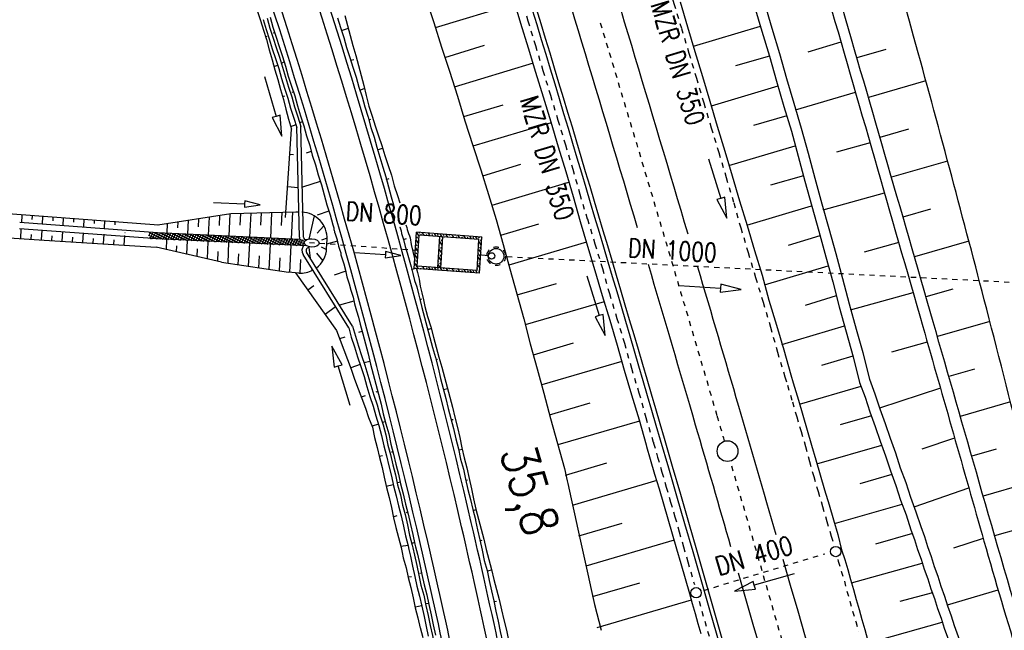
# Model space of a CAD drawing. Extents: x 445979 to 446615, y 447871 to 449065.
# Tile 41 of 47: x 446058 to 446153, y 448891 to 448950. Entities that reach past the tile are written whole.
import ezdxf

# ---------------------------------------------------------------- set-up
doc = ezdxf.new("R2010")
doc.units = 0
doc.header["$LTSCALE"] = 2
doc.header["$MEASUREMENT"] = 0
for name, pattern in [('ACAD_ISO03W100', [0.5, 0.25, -0.25]), ('ACAD_ISO10W100W', [0.5, 0.25, -0.25]), ('AUSGEZOGEN', [0]), ('STRICHLINIEX2', [0.5, 0.25, -0.25])]:
    doc.linetypes.add(name, pattern=pattern)
doc.layers.get('0').update_dxf_attribs({"linetype": 'AUSGEZOGEN'})
for name, color, linetype in [('Bahnachse', 7, 'CONTINUOUS'), ('Bestand', 8, 'CONTINUOUS'), ('BOESCHG', 250, 'AUSGEZOGEN'), ('Boeschung', 15, 'CONTINUOUS'), ('Durchlässe', 15, 'CONTINUOUS'), ('FBRTOP', 250, 'AUSGEZOGEN'), ('Gleisachsen', 7, 'CONTINUOUS'), ('GRABEN', 250, 'AUSGEZOGEN'), ('Kabelanlagen', 15, 'CONTINUOUS'), ('Tiefenentwässerung', 15, 'CONTINUOUS'), ('Wegboeschungen', 15, 'CONTINUOUS'), ('Wege', 15, 'CONTINUOUS')]:
    doc.layers.add(name, color=color, linetype=linetype)
doc.styles.add('ROMANS', font='romans.shx', dxfattribs={"width": 0.8})

# ---------------------------------------------------------------- blocks, each defined once
blk = doc.blocks.new('*X33')
at = {"color": 0, "linetype": 'ByBlock'}
for p, q in [((-1152717, 1997443), (-1151993, 1998168)), ((-1152511, 1997968), (-1152218, 1998261)), ((-1151960, 1997730), (-1152423, 1998193)), ((-1151870, 1997959), (-1152140, 1998228)), ((-1153129, 1996395), (-1152067, 1997457)), ((-1152923, 1996919), (-1151861, 1997981)), ((-1152319, 1996817), (-1152782, 1997279)), ((-1152229, 1997045), (-1152692, 1997508)), ((-1152139, 1997273), (-1152602, 1997736)), ((-1152050, 1997502), (-1152512, 1997965)), ((-1153541, 1995347), (-1152479, 1996409)), ((-1153335, 1995871), (-1152273, 1996933)), ((-1152678, 1995903), (-1153141, 1996366)), ((-1152588, 1996131), (-1153051, 1996594)), ((-1152498, 1996360), (-1152961, 1996823)), ((-1152409, 1996588), (-1152872, 1997051)), ((-1153953, 1994298), (-1152891, 1995360)), ((-1153747, 1994822), (-1152685, 1995884)), ((-1153037, 1994989), (-1153500, 1995452)), ((-1152947, 1995218), (-1153410, 1995680)), ((-1152858, 1995446), (-1153320, 1995909)), ((-1152768, 1995674), (-1153231, 1996137)), ((-1154365, 1993250), (-1153303, 1994312)), ((-1154159, 1993774), (-1153097, 1994836)), ((-1153486, 1993847), (-1153949, 1994310)), ((-1153396, 1994075), (-1153859, 1994538)), ((-1153306, 1994304), (-1153769, 1994767)), ((-1153217, 1994532), (-1153679, 1994995)), ((-1153127, 1994761), (-1153590, 1995224)), ((-1154571, 1992725), (-1153509, 1993788)), ((-1153845, 1992933), (-1154308, 1993396)), ((-1153755, 1993162), (-1154218, 1993625)), ((-1153666, 1993390), (-1154128, 1993853)), ((-1153576, 1993619), (-1154039, 1994081)), ((-1154983, 1991677), (-1153921, 1992739)), ((-1154777, 1992201), (-1153715, 1993263)), ((-1154204, 1992020), (-1154667, 1992482)), ((-1154114, 1992248), (-1154577, 1992711)), ((-1154025, 1992476), (-1154487, 1992939)), ((-1153935, 1992705), (-1154398, 1993168)), ((-1155396, 1990629), (-1154333, 1991691)), ((-1155189, 1991153), (-1154127, 1992215)), ((-1154563, 1991106), (-1155026, 1991569)), ((-1154473, 1991334), (-1154936, 1991797)), ((-1154384, 1991563), (-1154847, 1992026)), ((-1154294, 1991791), (-1154757, 1992254)), ((-1155808, 1989580), (-1154745, 1990642)), ((-1155602, 1990104), (-1154539, 1991166)), ((-1154922, 1990192), (-1155385, 1990655)), ((-1154833, 1990421), (-1155295, 1990883)), ((-1154743, 1990649), (-1155206, 1991112)), ((-1154653, 1990878), (-1155116, 1991340)), ((-1156220, 1988532), (-1155158, 1989594)), ((-1156014, 1989056), (-1154951, 1990118)), ((-1155281, 1989279), (-1155744, 1989741)), ((-1155192, 1989507), (-1155654, 1989970)), ((-1155102, 1989735), (-1155565, 1990198)), ((-1155012, 1989964), (-1155475, 1990427)), ((-1156426, 1988008), (-1155364, 1989070)), ((-1155730, 1988136), (-1156193, 1988599)), ((-1155641, 1988365), (-1156103, 1988828)), ((-1155551, 1988593), (-1156014, 1989056)), ((-1155461, 1988822), (-1155924, 1989284)), ((-1155371, 1989050), (-1155834, 1989513)), ((-1156838, 1986959), (-1155776, 1988021)), ((-1156632, 1987483), (-1155570, 1988545)), ((-1156089, 1987223), (-1156552, 1987685)), ((-1156000, 1987451), (-1156462, 1987914)), ((-1155910, 1987680), (-1156373, 1988142)), ((-1155820, 1987908), (-1156283, 1988371)), ((-1157250, 1985911), (-1156188, 1986973)), ((-1157044, 1986435), (-1155982, 1987497)), ((-1156448, 1986309), (-1156911, 1986772)), ((-1156359, 1986537), (-1156821, 1987000)), ((-1156269, 1986766), (-1156732, 1987229)), ((-1156179, 1986994), (-1156642, 1987457)), ((-1157662, 1984862), (-1156600, 1985924)), ((-1157456, 1985386), (-1156394, 1986449)), ((-1156808, 1985395), (-1157270, 1985858)), ((-1156718, 1985624), (-1157181, 1986086)), ((-1156628, 1985852), (-1157091, 1986315)), ((-1156538, 1986081), (-1157001, 1986543)), ((-1157849, 1984357), (-1156806, 1985400)), ((-1157167, 1984482), (-1157629, 1984944)), ((-1157623, 1984264), (-1157012, 1984876)), ((-1157077, 1984710), (-1157540, 1985173)), ((-1156987, 1984938), (-1157450, 1985401)), ((-1156897, 1985167), (-1157360, 1985630)), ((-1157559, 1984237), (-1157809, 1984488)), ((-1157256, 1984253), (-1157719, 1984716)), ((-1157398, 1984171), (-1157218, 1984352))]:
    blk.add_line(p, q, dxfattribs=at)
blk = doc.blocks.new('*X34')
at = {"color": 0, "linetype": 'ByBlock'}
for p, q in [((-1147226, 2014286), (-1147082, 2014325)), ((-1147121, 2014547), (-1147039, 2014569)), ((-1146937, 2014364), (-1146792, 2014403)), ((-1146753, 2014180), (-1146355, 2014287)), ((-1147573, 2013261), (-1147428, 2013300)), ((-1147565, 2013497), (-1147259, 2013579)), ((-1147400, 2013774), (-1147255, 2013813)), ((-1147343, 2014022), (-1147037, 2014104)), ((-1146411, 2014039), (-1146385, 2014046)), ((-1146241, 2014084), (-1146096, 2014123)), ((-1146069, 2013897), (-1145672, 2014004)), ((-1145727, 2013756), (-1145689, 2013766)), ((-1145545, 2013805), (-1145534, 2013808)), ((-1145534, 2013808), (-1145400, 2013844)), ((-1145385, 2013615), (-1144988, 2013721)), ((-1145043, 2013474), (-1144993, 2013487)), ((-1144849, 2013526), (-1144704, 2013564)), ((-1144701, 2013332), (-1144304, 2013439)), ((-1144153, 2013246), (-1144008, 2013285)), ((-1148009, 2012446), (-1147703, 2012528)), ((-1147898, 2012708), (-1147891, 2012710)), ((-1147787, 2012971), (-1147481, 2013053)), ((-1147746, 2012749), (-1147601, 2012788)), ((-1144474, 2012461), (-1144168, 2012543)), ((-1144359, 2013191), (-1144297, 2013207)), ((-1144326, 2012734), (-1144181, 2012773)), ((-1144252, 2012987), (-1143946, 2013069)), ((-1148454, 2011395), (-1148147, 2011477)), ((-1148343, 2011658), (-1148238, 2011686)), ((-1148231, 2011920), (-1147925, 2012002)), ((-1148120, 2012183), (-1148065, 2012198)), ((-1148093, 2011725), (-1148036, 2011740)), ((-1147920, 2012237), (-1147814, 2012265)), ((-1144919, 2011410), (-1144612, 2011492)), ((-1144696, 2011936), (-1144390, 2012018)), ((-1144672, 2011709), (-1144528, 2011748)), ((-1144499, 2012222), (-1144354, 2012260)), ((-1148729, 2010622), (-1148584, 2010661)), ((-1148676, 2010870), (-1148370, 2010952)), ((-1148556, 2011135), (-1148411, 2011173)), ((-1148370, 2010952), (-1148209, 2010995)), ((-1148343, 2010726), (-1148295, 2010739)), ((-1148266, 2011212), (-1148259, 2011214)), ((-1148150, 2010778), (-1148005, 2010816)), ((-1148001, 2010584), (-1147525, 2010712)), ((-1147659, 2010443), (-1147599, 2010459)), ((-1147454, 2010498), (-1147309, 2010537)), ((-1145363, 2010360), (-1145057, 2010442)), ((-1145252, 2010622), (-1145164, 2010646)), ((-1145141, 2010885), (-1144835, 2010967)), ((-1145030, 2011148), (-1144991, 2011158)), ((-1145019, 2010685), (-1144946, 2010704)), ((-1144846, 2011197), (-1144724, 2011230)), ((-1149231, 2009556), (-1149221, 2009559)), ((-1149120, 2009819), (-1148814, 2009901)), ((-1149076, 2009598), (-1148931, 2009636)), ((-1148903, 2010110), (-1148758, 2010149)), ((-1148898, 2010344), (-1148592, 2010426)), ((-1147317, 2010302), (-1146841, 2010429)), ((-1146975, 2010160), (-1146903, 2010180)), ((-1146758, 2010219), (-1146613, 2010258)), ((-1146633, 2010019), (-1146157, 2010147)), ((-1146292, 2009878), (-1146207, 2009901)), ((-1146062, 2009939), (-1145917, 2009978)), ((-1145950, 2009737), (-1145585, 2009834)), ((-1145655, 2009582), (-1145511, 2009621)), ((-1145585, 2009834), (-1145279, 2009916)), ((-1145474, 2010097), (-1145337, 2010134)), ((-1145192, 2010172), (-1145168, 2010179)), ((-1149523, 2008779), (-1149126, 2008885)), ((-1149453, 2009031), (-1149394, 2009047)), ((-1149342, 2009293), (-1149036, 2009375)), ((-1149249, 2009085), (-1149147, 2009113)), ((-1149133, 2008651), (-1148988, 2008689)), ((-1148843, 2008728), (-1148784, 2008744)), ((-1148839, 2008496), (-1148442, 2008603)), ((-1146029, 2008783), (-1145723, 2008865)), ((-1146002, 2008558), (-1145857, 2008597)), ((-1145829, 2009070), (-1145684, 2009109)), ((-1145807, 2009309), (-1145501, 2009391)), ((-1148437, 2008371), (-1148292, 2008410)), ((-1148156, 2008214), (-1147866, 2008291)), ((-1148147, 2008449), (-1148100, 2008461)), ((-1147866, 2008291), (-1147759, 2008320)), ((-1147741, 2008092), (-1147596, 2008131)), ((-1147472, 2007931), (-1147075, 2008037)), ((-1147451, 2008170), (-1147417, 2008179)), ((-1147045, 2007813), (-1146900, 2007851)), ((-1146788, 2007648), (-1146167, 2007815)), ((-1146755, 2007890), (-1146733, 2007896)), ((-1146362, 2007995), (-1146320, 2008007)), ((-1146251, 2008258), (-1145945, 2008340)), ((-1146175, 2008045), (-1146056, 2008077)), ((-1146349, 2007533), (-1146278, 2007552))]:
    blk.add_line(p, q, dxfattribs=at)

msp = doc.modelspace()

# ---------------------------------------------------------------- linework, layer by layer
at = {"layer": 'Bahnachse', "linetype": 'Continuous'}
msp.add_circle((446126.712, 448908.342), 1, dxfattribs=at)
at = {"layer": 'Bahnachse', "linetype": 'ACAD_ISO10W100W'}
for start, end in [(16.273708, 16.830211), (16.237849, 16.273708), (14.83514, 16.209798)]:
    msp.add_arc((442204.386, 447767.032), 4085, start, end, dxfattribs=at)
at = {"layer": 'Bestand', "linetype": 'Continuous'}
for p, q in [((446058.638, 448930.373), (446058.685, 448931.098)), ((446059.66, 448930.672), (446059.683, 448931.034)), ((446060.634, 448930.245), (446060.681, 448930.97)), ((446061.656, 448930.544), (446061.679, 448930.906)), ((446062.63, 448930.117), (446062.677, 448930.842)), ((446071.719, 448929.406), (446058.458, 448930.385)), ((446063.651, 448930.416), (446063.675, 448930.778)), ((446064.626, 448929.99), (446064.673, 448930.714)), ((446065.647, 448930.288), (446065.671, 448930.65)), ((446066.622, 448929.862), (446066.669, 448930.586)), ((446067.643, 448930.16), (446067.666, 448930.522)), ((446071.681, 448928.807), (446058.421, 448929.786)), ((446058.541, 448928.847), (446058.6, 448929.775)), ((446059.539, 448928.783), (446059.568, 448929.247)), ((446060.537, 448928.719), (446060.596, 448929.647)), ((446061.535, 448928.655), (446061.564, 448929.119)), ((446062.532, 448928.591), (446062.592, 448929.519)), ((446063.53, 448928.527), (446063.56, 448928.991)), ((446064.528, 448928.463), (446064.588, 448929.391)), ((446066.524, 448928.335), (446066.584, 448929.263)), ((446068.52, 448928.207), (446068.58, 448929.135)), ((446065.526, 448928.399), (446065.556, 448928.863)), ((446067.522, 448928.271), (446067.552, 448928.735))]:
    msp.add_line(p, q, dxfattribs=at)
for points in [[(446071.826, 448930.152), (446071.426, 448930.169), (446053.864, 448931.497), (446036.941, 448932.79), (446016.327, 448934.232), (445995.112, 448935.55), (445993.262, 448935.571)], [(445994.174, 448933.323), (446010.718, 448931.955), (446034.719, 448930.433), (446060.795, 448928.707), (446071.598, 448928.008)]]:
    msp.add_lwpolyline(points, dxfattribs=at)
at = {"layer": 'BOESCHG'}
for p, q in [((446141.989, 448947.099), (446139.19, 448946.288)), ((446145.847, 448944.051), (446140.303, 448942.446)), ((446144.156, 448939.396), (446141.415, 448938.603)), ((446147.94, 448936.325), (446142.525, 448934.76)), ((446146.304, 448931.688), (446143.635, 448930.917)), ((446149.998, 448928.588), (446144.743, 448927.074)), ((446148.431, 448923.973), (446145.85, 448923.23)), ((446152.019, 448920.842), (446146.956, 448919.386)), ((446150.539, 448916.254), (446148.061, 448915.542)), ((446154.005, 448913.086), (446149.165, 448911.697)), ((446152.626, 448908.528), (446150.267, 448907.852)), ((446155.969, 448905.328), (446151.369, 448904.007)), ((446154.736, 448900.818), (446152.478, 448900.164))]:
    msp.add_line(p, q, dxfattribs=at)
for points in [[(446151.476, 448922.939, 0.003823), (446144.664, 448948.357, 0.001542), (446131.597, 448995.106, 0.001568), (446128.619, 449005.51, 0.010597)], [(446121.168, 449004.54, -0.000122), (446127.797, 448981.757, -0.000196), (446136.194, 448952.828, -0.000844), (446145.544, 448920.364, 0.006348)], [(446146.55, 448920.801, 0.000626), (446137.21, 448953.116, 0.000244), (446126.298, 448990.625, 0.000219), (446122.196, 449004.674, 0.007995)], [(446198.894, 448743.076, 0.001396), (446197.488, 448751.788, 0.005638), (446197.11, 448753.94, 0.001953), (446189.332, 448794.552, 0.010773), (446187.735, 448801.879, 0.008774), (446184.041, 448816.12, 0.005866), (446177.896, 448837.25, 0.002361), (446172.749, 448853.917, 0.00313), (446168.729, 448866.448, 0.014543), (446163.852, 448879.983, -0.019016), (446160.215, 448890.369, -0.013357), (446155.204, 448908.326, 0.002191), (446151.476, 448922.939, 0.001542)], [(446145.544, 448920.364, -0.000538), (446151.444, 448899.664, 0.006348), (446154.88, 448888.119, 0.005427), (446155.356, 448886.647, 0.000411), (446161.867, 448867.292, 0.00222), (446168.105, 448849.065, -0.002684), (446173.25, 448833.988, -0.014765), (446175.892, 448825.259, -0.006089), (446181.411, 448803.846, -0.00995), (446184.871, 448788.384, -0.00419), (446192.046, 448751.452, -0.011301), (446192.295, 448749.919, -0.002282), (446193.32, 448742.299)], [(446194.13, 448742.481, 0.002727), (446193.215, 448750.04, 0.013633), (446192.983, 448751.546, 0.005058), (446186.173, 448786.859, 0.0104), (446182.331, 448803.926, 0.005475), (446176.81, 448825.266, 0.012745), (446174.105, 448834.343, 0.007613), (446168.627, 448850.319, -0.007063), (446162.703, 448867.534, -0.001017), (446156.827, 448885.551, -0.005931), (446155.862, 448888.655, -0.002648), (446150.988, 448905.34, 0.000299), (446146.55, 448920.801, 0.000244)]]:
    msp.add_lwpolyline(points, format="xyb", dxfattribs=at)
at = {"layer": 'Boeschung', "linetype": 'Continuous'}
for p, q in [((446078.799, 448931.242), (446071.766, 448930.143)), ((446076.658, 448929.176), (446076.739, 448930.92)), ((446077.703, 448930.116), (446077.748, 448931.078)), ((446078.656, 448929.083), (446078.756, 448931.241)), ((446085.082, 448931.401), (446078.799, 448931.242)), ((446079.707, 448930.151), (446079.759, 448931.266)), ((446080.654, 448928.99), (446080.761, 448931.292)), ((446081.708, 448930.13), (446081.763, 448931.317)), ((446082.652, 448928.897), (446082.765, 448931.342)), ((446083.709, 448930.109), (446083.768, 448931.368)), ((446084.649, 448928.804), (446084.771, 448931.41)), ((446085.369, 448931.393), (446085.082, 448931.401)), ((446086.856, 448931.042), (446086.321, 448928.802)), ((446072.662, 448929.362), (446072.706, 448930.29)), ((446073.688, 448929.882), (446073.714, 448930.447)), ((446074.66, 448929.269), (446074.722, 448930.605)), ((446075.695, 448929.993), (446075.731, 448930.762)), ((446087.783, 448930.087), (446087.132, 448929.371)), ((446068.598, 448929.427), (446068.599, 448929.434)), ((446085.466, 448928.766), (446071.719, 448929.406)), ((446088.091, 448928.882), (446087.555, 448928.689)), ((446077.898, 448926.58), (446071.598, 448928.008)), ((446086.143, 448928.134), (446071.681, 448928.807)), ((446072.589, 448927.784), (446072.634, 448928.763)), ((446073.579, 448927.559), (446073.606, 448928.138)), ((446074.57, 448927.334), (446074.632, 448928.67)), ((446076.551, 448926.885), (446076.63, 448928.577)), ((446078.535, 448926.482), (446078.628, 448928.484)), ((446080.523, 448926.178), (446080.626, 448928.391)), ((446082.511, 448925.874), (446082.624, 448928.298)), ((446084.499, 448925.57), (446084.621, 448928.205)), ((446086.119, 448928.736), (446085.927, 448928.745)), ((446086.321, 448927.992), (446086.46, 448926.971)), ((446087.526, 448928.05), (446088.039, 448927.795)), ((446088.047, 448927.894), (446088.088, 448928.77)), ((446075.561, 448927.11), (446075.596, 448927.867)), ((446077.542, 448926.66), (446077.585, 448927.595)), ((446079.529, 448926.33), (446079.578, 448927.384)), ((446081.517, 448926.026), (446081.571, 448927.185)), ((446083.505, 448925.722), (446083.564, 448926.987)), ((446087.075, 448927.439), (446087.676, 448926.695)), ((446077.898, 448926.58), (446084.365, 448925.59)), ((446085.497, 448925.507), (446085.559, 448926.833)), ((446085.367, 448925.517), (446084.365, 448925.59)), ((446086.593, 448926.001), (446086.626, 448925.754))]:
    msp.add_line(p, q, dxfattribs=at)
at = {"layer": 'Boeschung'}
for p, q in [((446147.244, 448914.416), (446141.382, 448912.486)), ((446147.913, 448893.507), (446152.808, 448894.951))]:
    msp.add_line(p, q, dxfattribs=at)
at = {"layer": 'Boeschung', "linetype": 'Continuous'}
for points in [[(446097.606, 448952.081), (446098.373, 448949.697), (446099.141, 448947.313), (446099.895, 448944.978), (446100.663, 448942.594), (446101.382, 448940.197), (446102.149, 448937.813), (446102.904, 448935.477), (446103.671, 448933.093), (446104.39, 448930.697), (446105.061, 448928.288), (446105.719, 448925.927), (446106.389, 448923.519), (446107.06, 448921.11), (446107.682, 448918.688), (446108.353, 448916.279), (446109.011, 448913.919), (446109.633, 448911.497), (446110.303, 448909.089), (446110.974, 448906.68), (446111.241, 448905.472)], [(446106.034, 448952.027), (446106.753, 448949.63), (446107.472, 448947.234), (446108.179, 448944.886), (446108.946, 448942.502), (446109.665, 448940.105), (446110.384, 448937.709), (446111.103, 448935.312), (446111.822, 448932.916), (446112.492, 448930.507), (446113.211, 448928.111), (446113.918, 448925.762), (446114.637, 448923.366), (446115.356, 448920.969), (446116.075, 448918.573), (446116.745, 448916.164), (446117.464, 448913.768), (446118.183, 448911.371), (446118.854, 448908.962), (446118.902, 448908.798)], [(446106.193, 448951.499), (446098.51, 448949.165)], [(446122.129, 448951.671), (446122.848, 448949.274), (446123.567, 448946.878), (446124.286, 448944.481), (446125.005, 448942.085), (446125.724, 448939.688), (446126.443, 448937.292), (446127.162, 448934.895), (446127.881, 448932.499), (446128.6, 448930.102), (446129.319, 448927.706), (446130.038, 448925.309), (446130.708, 448922.9), (446131.427, 448920.504), (446132.146, 448918.107), (446132.817, 448915.699), (446133.044, 448914.937)], [(446129.311, 448951.244), (446130.03, 448948.848), (446130.749, 448946.451), (446131.42, 448944.042), (446132.151, 448941.598), (446132.87, 448939.201), (446133.541, 448936.792), (446134.163, 448934.371), (446134.833, 448931.962), (446135.504, 448929.553), (446136.187, 448927.096), (446136.857, 448924.687), (446137.479, 448922.265), (446138.15, 448919.856), (446138.82, 448917.447), (446138.821, 448917.445)], [(446130.267, 448951.542), (446130.986, 448949.145), (446131.718, 448946.7), (446132.388, 448944.291), (446133.107, 448941.895), (446133.826, 448939.498), (446134.497, 448937.089), (446135.119, 448934.668), (446135.802, 448932.211), (446136.472, 448929.802), (446137.143, 448927.393), (446137.813, 448924.984), (446138.435, 448922.563), (446139.118, 448920.105), (446139.747, 448917.847)], [(446123.43, 448947.41), (446129.906, 448949.332)], [(446099.45, 448946.309), (446103.275, 448947.498)], [(446137.654, 448947.785), (446134.47, 448946.839)], [(446130.749, 448946.451), (446127.481, 448945.509)], [(446107.955, 448945.758), (446100.342, 448943.44)], [(446125.165, 448941.661), (446131.593, 448943.571)], [(446133.269, 448941.265), (446139.043, 448942.979)], [(446101.27, 448940.633), (446105.058, 448941.761)], [(446132.436, 448940.69), (446129.216, 448939.759)], [(446109.69, 448940.009), (446102.162, 448937.765)], [(446126.852, 448935.9), (446133.231, 448937.797)], [(446140.46, 448938.066), (446137.213, 448937.168)], [(446103.102, 448934.909), (446106.793, 448936.012)], [(446134.026, 448934.904), (446130.854, 448933.986)], [(446111.377, 448934.247), (446103.994, 448932.04)], [(446135.951, 448931.63), (446141.844, 448933.26)], [(446077.13, 448932.335), (446080.127, 448932.187), (446080.112, 448931.888), (446081.625, 448932.114), (446080.141, 448932.487), (446080.127, 448932.187)], [(446128.587, 448930.151), (446134.821, 448932.01)], [(446104.837, 448929.16), (446108.528, 448930.263)], [(446135.616, 448929.117), (446132.554, 448928.176)], [(446113.112, 448928.498), (446105.632, 448926.266)], [(446143.225, 448928.454), (446139.895, 448927.532)], [(446130.274, 448924.389), (446136.411, 448926.224)], [(446106.414, 448923.422), (446110.215, 448924.501)], [(446137.205, 448923.331), (446134.192, 448922.402)], [(446138.585, 448921.981), (446144.604, 448923.646)], [(446114.799, 448922.736), (446107.209, 448920.528)], [(446131.961, 448918.628), (446138, 448920.438)], [(446108.004, 448917.635), (446111.841, 448918.776)], [(446145.981, 448918.838), (446142.528, 448917.884)], [(446138.808, 448917.496), (446135.782, 448916.615)], [(446139.747, 448917.847), (446139.789, 448917.696), (446140.411, 448915.275), (446140.929, 448913.859), (446141.399, 448912.432), (446141.918, 448911.016), (446142.388, 448909.588), (446142.907, 448908.173), (446143.377, 448906.745), (446143.895, 448905.329), (446144.365, 448903.901), (446144.884, 448902.486), (446145.354, 448901.058), (446145.7, 448900.114), (446145.997, 448899.158), (446146.355, 448898.166), (446146.652, 448897.21), (446146.998, 448896.266), (446147.295, 448895.31), (446147.641, 448894.366), (446147.938, 448893.41), (446148.284, 448892.467), (446148.581, 448891.511), (446149.445, 448889.151)], [(446116.534, 448916.987), (446108.799, 448914.742)], [(446138.821, 448917.445), (446139.455, 448914.978), (446139.973, 448913.562), (446140.443, 448912.134), (446140.962, 448910.719), (446141.432, 448909.291), (446141.951, 448907.875), (446142.421, 448906.447), (446142.939, 448905.032), (446143.409, 448903.604), (446143.928, 448902.188), (446144.398, 448900.761), (446144.744, 448899.817), (446145.041, 448898.861), (446145.387, 448897.917), (446145.684, 448896.961), (446146.03, 448896.017), (446146.327, 448895.061), (446146.672, 448894.118), (446146.97, 448893.161), (446147.315, 448892.218), (446147.613, 448891.262), (446148.477, 448888.903)], [(446133.044, 448914.937), (446133.548, 448913.254), (446133.97, 448911.813), (446134.391, 448910.373), (446134.813, 448908.933), (446135.235, 448907.492), (446135.656, 448906.052), (446136.078, 448904.611), (446136.5, 448903.171), (446136.921, 448901.731), (446137.343, 448900.29), (446137.716, 448898.837), (446138.014, 448897.881), (446138.311, 448896.925), (446138.56, 448895.957), (446138.857, 448895.001), (446139.106, 448894.032), (446139.403, 448893.076), (446139.652, 448892.107), (446139.949, 448891.151), (446140.198, 448890.183)], [(446133.647, 448912.866), (446139.603, 448914.603)], [(446109.546, 448911.836), (446113.479, 448913.002)], [(446118.22, 448911.226), (446110.341, 448908.943)], [(446140.591, 448911.759), (446137.565, 448910.879)], [(446148.618, 448909.6), (446145.451, 448908.517)], [(446118.902, 448908.798), (446119.263, 448907.57), (446119.685, 448906.13), (446120.106, 448904.69), (446120.528, 448903.249), (446120.95, 448901.809), (446121.371, 448900.368), (446121.793, 448898.928), (446122.215, 448897.488), (446122.636, 448896.047), (446123.058, 448894.607), (446123.307, 448893.638), (446123.604, 448892.682), (446123.853, 448891.714), (446124.15, 448890.758)], [(446135.334, 448907.105), (446141.58, 448908.916)], [(446111.087, 448906.038), (446115.069, 448907.216)], [(446111.241, 448905.472), (446111.299, 448905.214), (446111.623, 448903.749), (446111.948, 448902.284), (446112.273, 448900.819), (446112.598, 448899.353), (446112.91, 448897.937), (446113.235, 448896.471), (446113.56, 448895.006), (446113.885, 448893.541), (446114.519, 448891.071)], [(446119.895, 448905.513), (446111.737, 448903.107)], [(446142.569, 448906.072), (446139.487, 448905.182)], [(446144.711, 448902.958), (446149.983, 448904.79)], [(446137.036, 448901.348), (446143.557, 448903.229)], [(446112.386, 448900.177), (446116.562, 448901.404)], [(446121.554, 448899.745), (446113.036, 448897.246)], [(446144.546, 448900.386), (446140.977, 448899.359)], [(446151.373, 448899.915), (446148.521, 448898.98)], [(446138.669, 448895.624), (446145.486, 448897.53)], [(446113.686, 448894.316), (446118.26, 448895.653)], [(446123.21, 448893.975), (446114.103, 448891.293)], [(446146.475, 448894.686), (446143.332, 448893.833)], [(446140.333, 448889.856), (446147.415, 448891.83)]]:
    msp.add_lwpolyline(points, dxfattribs=at)
for centre, start, end in [((446085.59, 448928.886), 357.33365, 88.39643), ((446085.55, 448928.01), 307.03753, 357.33365), ((446085.55, 448928.01), 265.80396, 297.85996)]:
    msp.add_arc(centre, 2.5, start, end, dxfattribs=at)
at = {"layer": 'Durchlässe', "linetype": 'Continuous'}
for p, q in [((446096.499, 448925.957), (446096.723, 448929.45)), ((446103.007, 448928.997), (446096.723, 448929.45)), ((446096.764, 448926.189), (446096.956, 448929.183)), ((446102.741, 448928.765), (446096.956, 448929.183)), ((446098.759, 448926.045), (446098.951, 448929.039)), ((446099.059, 448926.023), (446099.25, 448929.017)), ((446102.783, 448925.504), (446103.007, 448928.997)), ((446102.55, 448925.771), (446102.741, 448928.765)), ((446103.643, 448927.196), (446102.646, 448927.268)), ((446102.55, 448925.771), (446096.764, 448926.189)), ((446102.783, 448925.504), (446096.499, 448925.957))]:
    msp.add_line(p, q, dxfattribs=at)
at = {"layer": 'Durchlässe', "linetype": 'STRICHLINIEX2'}
msp.add_line((446096.86, 448927.686), (446085.889, 448928.477), dxfattribs=at)
at = {"layer": 'Durchlässe', "linetype": 'ACAD_ISO03W100'}
msp.add_line((446124.44, 448894.914), (446136.094, 448898.442), dxfattribs=at)
at = {"layer": 'Durchlässe', "linetype": 'Continuous'}
for points in [[(446090.721, 448927.496), (446093.715, 448927.297), (446093.695, 448926.997), (446095.211, 448927.197), (446093.735, 448927.596), (446093.715, 448927.297)], [(446122.046, 448924.328), (446126.037, 448924.061), (446126.011, 448923.662), (446128.033, 448923.928), (446126.064, 448924.461), (446126.037, 448924.061)], [(446133.14, 448896.512), (446129.298, 448895.397), (446129.187, 448895.781), (446127.377, 448894.84), (446129.41, 448895.013), (446129.298, 448895.397)]]:
    msp.add_lwpolyline(points, dxfattribs=at)
at = {"layer": 'Durchlässe', "linetype": 'STRICHLINIEX2'}
msp.add_lwpolyline([(446153.887, 448924.623), (446105.28, 448927.084)], dxfattribs=at)
at = {"layer": 'Durchlässe', "linetype": 'ACAD_ISO03W100'}
msp.add_circle((446104.391, 448927.141), 0.9, dxfattribs=at)
at = {"layer": 'Durchlässe', "linetype": 'Continuous'}
for centre, radius in [((446104.391, 448927.141), 0.75), ((446103.961, 448927.169), 0.313)]:
    msp.add_circle(centre, radius, dxfattribs=at)
msp.add_ellipse((446086.606, 448928.426), major_axis=(-0.719, 0.033), ratio=0.555556, start_param=3.141593, end_param=9.424778, dxfattribs=at)
at = {"layer": 'FBRTOP', "const_width": 0.5}
for points in [[(446307.966, 448414.626, 0.000001), (446312.806, 448377.44, -0.000001), (446317.647, 448340.254)], [(446280.2, 448411.012, 0.000001), (446285.041, 448373.826, -0.000001), (446289.881, 448336.64)], [(446343.463, 448141.927, -0.000003), (446347.782, 448108.744, 0.000004)]]:
    msp.add_lwpolyline(points, format="xyb", dxfattribs=at)
at = {"layer": 'Gleisachsen', "linetype": 'Continuous'}
for radius, start, end in [(4082.75, 16.548288, 17.596253), (4087.25, 16.520397, 17.584926), (4082.75, 16.269722, 16.496517), (4087.25, 16.277688, 16.473917), (4087.25, 16.096875, 16.277688), (4082.75, 16.098016, 16.269722), (4087.25, 13.737147, 16.061989), (4082.75, 13.74093, 16.061135)]:
    msp.add_arc((442204.386, 447767.032), radius, start, end, dxfattribs=at)
at = {"layer": 'GRABEN', "linetype": 'Continuous'}
msp.add_line((446085.77, 448931.37), (446085.771, 448931.382), dxfattribs=at)
at = {"layer": 'Kabelanlagen', "linetype": 'Continuous'}
for radius, start, end in [(4079.1, 16.263248, 17.605459), (4079.5, 16.263958, 17.60445), (4079.1, 13.744007, 16.263248), (4079.5, 13.74367, 16.263958)]:
    msp.add_arc((442204.386, 447767.032), radius, start, end, dxfattribs=at)
at = {"layer": 'Tiefenentwässerung', "linetype": 'ACAD_ISO03W100'}
for points in [[(446118.81, 448960.476), (446119.343, 448958.698), (446120.062, 448956.302), (446120.829, 448953.918), (446121.548, 448951.521), (446122.267, 448949.125), (446122.986, 448946.728), (446123.705, 448944.332), (446124.424, 448941.935), (446125.143, 448939.539), (446125.862, 448937.142), (446126.581, 448934.746), (446127.312, 448932.301), (446127.983, 448929.892), (446128.702, 448927.496), (446129.421, 448925.099), (446130.139, 448922.703), (446130.858, 448920.306), (446131.529, 448917.897), (446132.248, 448915.501), (446132.489, 448914.696)], [(446105.455, 448956.45), (446106.005, 448954.637), (446106.73, 448952.244), (446107.454, 448949.851), (446108.179, 448947.458), (446108.904, 448945.065), (446109.629, 448942.672), (446110.354, 448940.279), (446111.079, 448937.885), (446111.789, 448935.54), (446112.466, 448933.131), (446113.191, 448930.738), (446113.916, 448928.345), (446114.641, 448925.952), (446115.318, 448923.543), (446116.043, 448921.15), (446116.768, 448918.757), (446117.445, 448916.349), (446118.17, 448913.955), (446118.832, 448911.595), (446119.557, 448909.201), (446119.588, 448909.095)], [(446132.489, 448914.696), (446132.967, 448913.104), (446133.388, 448911.664), (446133.81, 448910.224), (446134.232, 448908.783), (446134.605, 448907.33), (446135.027, 448905.89), (446135.448, 448904.45), (446135.87, 448903.009), (446136.292, 448901.569), (446136.714, 448900.129), (446136.919, 448899.426)], [(446119.588, 448909.095), (446119.973, 448907.759), (446120.389, 448906.317), (446120.805, 448904.875), (446121.221, 448903.433), (446121.637, 448901.991), (446122.053, 448900.549), (446122.469, 448899.107), (446122.885, 448897.665), (446123.519, 448895.467)], [(446137.342, 448897.883), (446137.384, 448897.72), (446137.681, 448896.763), (446137.979, 448895.807), (446138.227, 448894.839), (446138.525, 448893.883), (446138.773, 448892.914), (446139.083, 448891.91), (446139.332, 448890.941)]]:
    msp.add_lwpolyline(points, dxfattribs=at)
at = {"layer": 'Tiefenentwässerung', "linetype": 'Continuous'}
for points in [[(446124.881, 448936.542), (446126.062, 448932.72), (446125.68, 448932.602), (446126.653, 448930.809), (446126.445, 448932.838), (446126.062, 448932.72)], [(446113.142, 448925.238), (446114.324, 448921.417), (446113.942, 448921.298), (446114.915, 448919.506), (446114.706, 448921.535), (446114.324, 448921.417)]]:
    msp.add_lwpolyline(points, dxfattribs=at)
for centre in [(446137.143, 448898.658), (446123.675, 448894.682)]:
    msp.add_circle(centre, 0.5, dxfattribs=at)
at = {"layer": 'Tiefenentwässerung', "linetype": 'ACAD_ISO03W100'}
msp.add_arc((442204.606, 447767.025), 4078.15, 15.21772, 16.040279, dxfattribs=at)
at = {"layer": 'Wegboeschungen', "linetype": 'Continuous'}
for p, q in [((446084.081, 448930.892), (446084.643, 448939.397)), ((446085.43, 448928.986), (446085.162, 448939.633)), ((446085.83, 448928.996), (446085.562, 448939.643)), ((446084.484, 448936.994), (446084.857, 448936.963)), ((446084.278, 448933.876), (446085.309, 448933.779)), ((446090.18, 448920.236), (446085.769, 448927.325)), ((446090.554, 448920.391), (446086.109, 448927.536)), ((446085.056, 448925.54), (446089.002, 448919.992)), ((446086.225, 448923.896), (446086.803, 448924.315)), ((446087.896, 448921.546), (446088.897, 448922.298))]:
    msp.add_line(p, q, dxfattribs=at)
for points in [[(446081.346, 448950.839), (446081.655, 448949.888), (446081.964, 448948.937), (446082.257, 448948.033), (446082.519, 448947.067), (446082.78, 448946.1), (446083.042, 448945.133), (446083.351, 448944.182), (446083.612, 448943.216), (446083.874, 448942.249), (446084.12, 448941.33), (446084.381, 448940.363), (446084.643, 448939.397)], [(446081.94, 448949.981), (446082.201, 448949.014), (446082.495, 448948.11), (446082.804, 448947.159), (446083.113, 448946.208), (446083.422, 448945.257), (446083.684, 448944.29), (446083.993, 448943.339), (446084.302, 448942.388), (446084.563, 448941.421), (446084.872, 448940.47), (446085.166, 448939.567)], [(446082.32, 448950.104), (446082.582, 448949.138), (446082.891, 448948.186), (446083.185, 448947.283), (446083.494, 448946.332), (446083.803, 448945.381), (446084.064, 448944.414), (446084.373, 448943.463), (446084.682, 448942.512), (446084.944, 448941.545), (446085.253, 448940.594), (446085.562, 448939.643)], [(446082.606, 448950.197), (446082.867, 448949.23), (446083.176, 448948.279), (446083.47, 448947.376), (446083.779, 448946.424), (446084.088, 448945.473), (446084.349, 448944.507), (446084.658, 448943.555), (446084.967, 448942.604), (446085.229, 448941.638), (446085.538, 448940.687), (446085.847, 448939.735), (446086.108, 448938.769), (446086.417, 448937.818), (446086.663, 448936.899), (446086.972, 448935.947), (446087.234, 448934.981), (446087.543, 448934.03), (446087.804, 448933.063), (446088.066, 448932.096), (446088.375, 448931.145), (446088.636, 448930.179), (446088.667, 448930.084), (446088.698, 448929.988), (446088.729, 448929.893), (446088.728, 448929.735), (446088.759, 448929.64), (446088.79, 448929.545), (446088.821, 448929.45), (446088.867, 448929.307), (446088.898, 448929.212), (446088.929, 448929.117), (446088.991, 448928.927), (446089.052, 448928.736), (446089.082, 448928.483), (446089.144, 448928.293), (446089.206, 448928.103), (446089.267, 448927.912), (446089.329, 448927.722), (446089.407, 448927.484), (446089.421, 448927.279), (446089.483, 448927.089), (446089.699, 448926.423), (446089.852, 448925.789), (446090.006, 448925.155), (446090.222, 448924.49), (446090.375, 448923.856), (446090.591, 448923.19), (446090.745, 448922.556), (446090.913, 448921.875), (446091.114, 448921.257), (446091.283, 448920.576), (446091.529, 448919.657), (446091.791, 448918.69), (446092.052, 448917.723), (446092.266, 448916.741), (446092.527, 448915.775), (446092.789, 448914.808), (446093.05, 448913.841), (446093.312, 448912.875), (446093.51, 448911.94), (446093.772, 448910.974), (446094.033, 448910.007), (446094.247, 448909.025), (446094.509, 448908.058), (446094.723, 448907.076), (446094.984, 448906.11), (446095.182, 448905.175), (446095.444, 448904.209), (446095.658, 448903.227), (446095.919, 448902.26), (446096.133, 448901.278), (446096.347, 448900.296), (446096.546, 448899.361), (446096.611, 448899.121)], [(446089.089, 448950.148), (446089.398, 448949.196), (446089.707, 448948.245), (446089.968, 448947.279), (446090.277, 448946.327), (446090.586, 448945.376), (446090.895, 448944.425), (446091.157, 448943.459), (446091.466, 448942.507), (446091.727, 448941.541), (446092.052, 448940.542), (446092.313, 448939.575), (446092.622, 448938.624), (446092.884, 448937.658), (446093.193, 448936.707), (446093.454, 448935.74), (446093.763, 448934.789), (446094.025, 448933.822), (446094.286, 448932.856), (446094.495, 448932.085)], [(446089.802, 448950.379), (446090.064, 448949.413), (446090.325, 448948.446), (446090.587, 448947.479), (446090.848, 448946.513), (446091.11, 448945.546), (446091.371, 448944.58), (446091.633, 448943.613), (446091.846, 448942.631), (446092.123, 448941.617), (446092.432, 448940.666), (446092.741, 448939.715), (446093.05, 448938.763), (446093.359, 448937.812), (446093.668, 448936.861), (446093.978, 448935.91), (446094.287, 448934.959), (446094.563, 448933.945), (446094.872, 448932.993), (446095.1, 448932.292)], [(446089.491, 448948.911), (446090.156, 448949.127)], [(446082.165, 448948.318), (446082.307, 448948.365)], [(446083.037, 448948.707), (446082.895, 448948.661)], [(446090.37, 448946.042), (446090.656, 448946.135)], [(446083.329, 448945.542), (446082.996, 448945.434)], [(446083.964, 448945.854), (446083.679, 448945.761)], [(446082.061, 448944.476), (446083.176, 448940.635), (446082.792, 448940.523), (446083.733, 448938.714), (446083.56, 448940.746), (446083.176, 448940.635)], [(446091.25, 448943.173), (446091.678, 448943.312)], [(446083.781, 448942.534), (446084.019, 448942.612)], [(446084.844, 448942.985), (446084.701, 448942.938)], [(446092.129, 448940.304), (446092.319, 448940.366)], [(446085.088, 448939.804), (446084.565, 448939.634)], [(446085.723, 448940.116), (446085.438, 448940.023)], [(446092.961, 448937.42), (446093.437, 448937.574)], [(446086.555, 448937.231), (446086.076, 448937.076)], [(446093.793, 448934.536), (446094.078, 448934.628)], [(446087.435, 448934.363), (446085.709, 448933.802)], [(446088.267, 448931.478), (446087.125, 448931.107)], [(446095.113, 448929.987), (446095.118, 448929.971), (446095.18, 448929.781), (446095.242, 448929.591), (446095.272, 448929.337), (446095.333, 448929.147), (446095.395, 448928.957), (446095.457, 448928.767), (446095.626, 448928.085), (446095.827, 448927.467), (446095.995, 448926.786), (446096.212, 448926.12), (446096.365, 448925.486), (446096.534, 448924.805), (446096.735, 448924.187), (446096.903, 448923.506), (446097.057, 448922.872), (446097.225, 448922.191), (446097.487, 448921.224), (446097.748, 448920.257), (446098.01, 448919.291), (446098.271, 448918.324), (446098.533, 448917.358), (446098.794, 448916.391), (446099.024, 448915.361), (446099.285, 448914.395), (446099.547, 448913.428), (446099.76, 448912.446), (446100.022, 448911.48), (446100.283, 448910.513), (446100.497, 448909.531), (446100.759, 448908.564), (446100.973, 448907.582), (446101.234, 448906.616), (446101.448, 448905.634), (446101.662, 448904.651), (446101.923, 448903.685), (446102.137, 448902.703), (446102.399, 448901.736), (446102.419, 448901.642)], [(446095.69, 448930.155), (446095.766, 448929.919), (446095.828, 448929.729), (446095.89, 448929.538), (446095.952, 448929.348), (446096.029, 448929.11), (446096.091, 448928.92), (446096.196, 448928.271), (446096.365, 448927.59), (446096.534, 448926.908), (446096.553, 448926.794)], [(446089.099, 448928.594), (446088.031, 448928.29)], [(446095.457, 448928.767), (446095.742, 448928.859)], [(446089.883, 448925.694), (446088.757, 448925.328)], [(446096.241, 448925.867), (446096.515, 448925.956)], [(446096.718, 448925.941), (446096.808, 448925.578), (446096.962, 448924.944), (446097.083, 448924.248), (446097.236, 448923.614), (446097.405, 448922.933), (446097.511, 448922.283), (446097.772, 448921.317), (446098.097, 448920.318), (446098.358, 448919.351), (446098.62, 448918.385), (446098.881, 448917.418), (446099.143, 448916.452), (446099.404, 448915.485), (446099.666, 448914.518), (446099.927, 448913.552), (446100.188, 448912.585), (446100.402, 448911.603), (446100.664, 448910.637), (446100.878, 448909.654), (446101.092, 448908.672), (446101.306, 448907.69), (446101.567, 448906.724), (446101.796, 448905.694), (446102.01, 448904.712), (446102.224, 448903.73), (446102.438, 448902.748), (446102.7, 448901.781), (446102.704, 448901.766)], [(446090.667, 448922.794), (446089.287, 448922.429)], [(446097.026, 448922.967), (446097.216, 448923.029)], [(446090.554, 448920.391), (446090.816, 448919.425), (446091.125, 448918.474), (446091.418, 448917.57), (446091.727, 448916.619), (446092.036, 448915.668), (446092.298, 448914.701), (446092.607, 448913.75), (446092.916, 448912.799), (446093.177, 448911.832), (446093.486, 448910.881), (446093.748, 448909.914), (446093.962, 448908.932), (446094.208, 448908.013), (446094.422, 448907.031), (446094.683, 448906.065), (446094.897, 448905.083), (446095.159, 448904.116), (446095.372, 448903.134), (446095.618, 448902.215), (446095.832, 448901.233), (446096.046, 448900.251), (446096.308, 448899.284), (446096.366, 448899.015)], [(446089.002, 448919.992), (446089.358, 448919.056), (446089.715, 448918.121), (446090.071, 448917.185), (446090.428, 448916.249), (446090.737, 448915.298), (446091.093, 448914.362), (446091.45, 448913.427), (446091.807, 448912.491), (446092.1, 448911.587), (446092.457, 448910.652), (446092.671, 448909.67), (446092.932, 448908.703), (446093.146, 448907.721), (446093.408, 448906.754), (446093.606, 448905.82), (446093.82, 448904.838), (446094.081, 448903.871), (446094.295, 448902.889), (446094.509, 448901.907), (446094.708, 448900.972), (446094.969, 448900.006), (446095.231, 448899.039), (446095.334, 448898.566)], [(446090.18, 448920.236), (446090.42, 448919.349), (446090.729, 448918.398), (446091.038, 448917.446), (446091.347, 448916.495), (446091.656, 448915.544), (446091.917, 448914.577), (446092.226, 448913.626), (446092.535, 448912.675), (446092.781, 448911.756), (446093.091, 448910.805), (446093.352, 448909.838), (446093.566, 448908.856), (446093.827, 448907.89), (446094.041, 448906.908), (446094.303, 448905.941), (446094.501, 448905.006), (446094.763, 448904.04), (446094.977, 448903.058), (446095.238, 448902.091), (446095.452, 448901.109), (446095.65, 448900.175), (446095.912, 448899.208), (446095.99, 448898.851)], [(446091.452, 448919.894), (446091.119, 448919.786)], [(446097.81, 448920.067), (446098.096, 448920.16)], [(446090.329, 448912.736), (446089.147, 448916.557), (446089.529, 448916.675), (446088.556, 448918.468), (446088.765, 448916.439), (446089.147, 448916.557)], [(446089.312, 448919.199), (446089.835, 448919.369)], [(446091.285, 448916.685), (446090.382, 448916.392)], [(446092.236, 448916.994), (446091.65, 448916.857)], [(446098.595, 448917.167), (446098.737, 448917.214)], [(446091.404, 448913.569), (446091.784, 448913.693)], [(446092.973, 448914.079), (446092.783, 448914.017)], [(446099.316, 448914.3), (446099.712, 448914.376)], [(446093.044, 448910.948), (446092.426, 448910.747)], [(446093.71, 448911.164), (446093.409, 448911.119)], [(446100.053, 448911.384), (446100.259, 448911.399)], [(446094.447, 448908.249), (446094.289, 448908.25)], [(446100.79, 448908.469), (446101.138, 448908.53)], [(446093.1, 448907.864), (446093.448, 448907.924)], [(446095.184, 448905.333), (446094.883, 448905.288)], [(446101.479, 448905.538), (446101.622, 448905.585)], [(446094.47, 448905.102), (446093.789, 448904.933)], [(446095.857, 448902.45), (446095.715, 448902.404)], [(446102.168, 448902.608), (446102.454, 448902.7)], [(446094.478, 448902.002), (446094.859, 448902.126)], [(446102.419, 448901.642), (446102.613, 448900.754), (446102.827, 448899.772), (446103.041, 448898.79), (446103.254, 448897.808), (446103.516, 448896.841), (446103.73, 448895.859), (446103.944, 448894.877), (446104.158, 448893.895), (446104.372, 448892.913), (446104.585, 448891.931), (446104.799, 448890.949), (446105.013, 448889.967), (446105.227, 448888.985), (446105.441, 448888.003), (446105.607, 448887.005), (446105.821, 448886.023)], [(446102.704, 448901.766), (446102.961, 448900.815), (446103.223, 448899.848), (446103.436, 448898.866), (446103.698, 448897.899), (446103.959, 448896.933), (446104.173, 448895.951), (446104.435, 448894.984), (446104.696, 448894.018), (446104.91, 448893.035), (446105.124, 448892.053), (446105.386, 448891.087), (446105.599, 448890.105), (446105.829, 448889.075), (446106.09, 448888.109), (446106.304, 448887.126), (446106.487, 448886.239)], [(446096.547, 448899.519), (446096.261, 448899.427)], [(446102.858, 448899.677), (446103.048, 448899.739)], [(446095.896, 448899.255), (446095.2, 448899.134)], [(446095.334, 448898.566), (446095.444, 448898.057), (446095.706, 448897.091), (446095.904, 448896.156), (446096.166, 448895.189), (446096.38, 448894.207), (446096.594, 448893.225), (446096.855, 448892.259), (446097.069, 448891.277)], [(446095.99, 448898.851), (446096.126, 448898.226), (446096.34, 448897.244), (446096.554, 448896.262), (446096.752, 448895.327), (446097.013, 448894.361), (446097.227, 448893.379), (446097.441, 448892.397), (446097.655, 448891.414), (446097.854, 448890.48)], [(446096.366, 448899.015), (446096.522, 448898.302), (446096.736, 448897.32), (446096.934, 448896.385), (446097.148, 448895.403), (446097.409, 448894.437), (446097.623, 448893.455), (446097.837, 448892.473), (446098.036, 448891.538), (446098.25, 448890.556), (446098.463, 448889.574), (446098.677, 448888.592), (446098.891, 448887.61), (446099.09, 448886.675), (446099.304, 448885.693)], [(446096.611, 448899.121), (446096.807, 448898.395), (446097.021, 448897.413), (446097.235, 448896.431), (446097.449, 448895.448), (446097.71, 448894.482), (446097.909, 448893.547), (446098.123, 448892.565), (446098.336, 448891.583), (446098.55, 448890.601)], [(446103.531, 448896.794), (446103.975, 448896.885)], [(446095.889, 448896.204), (446096.237, 448896.264)], [(446097.188, 448896.573), (446097.046, 448896.527)], [(446104.173, 448893.848), (446104.426, 448893.877)], [(446097.212, 448893.426), (446096.626, 448893.288)], [(446097.878, 448893.643), (446097.577, 448893.597)], [(446097.054, 448891.324), (446097.069, 448891.277)], [(446097.054, 448891.324), (446097.069, 448891.277)], [(446097.054, 448891.324), (446097.315, 448890.358)]]:
    msp.add_lwpolyline(points, dxfattribs=at)
for centre, radius, start, end in [((446086.23, 448929.006), 0.8, 181.44282, 197.4648), ((446086.23, 448929.006), 0.4, 181.44282, 220.83254), ((446086.363, 448927.695), 0.7, 139.61396, 211.88978), ((446086.363, 448927.695), 0.3, 86.33365, 211.88978)]:
    msp.add_arc(centre, radius, start, end, dxfattribs=at)
at = {"layer": 'Wege', "linetype": 'Continuous'}
for radius, start, end in [(647.5, 13.028027, 22.137272), (648.25, 13.040239, 22.119857), (651.75, 13.096854, 22.039131), (652.75, 13.112916, 22.016231), (652.75, 10.558934, 13.112916), (651.75, 10.558934, 13.096854), (648.25, 10.558934, 13.040239), (647.5, 10.558934, 13.028027)]:
    msp.add_arc((445466.267, 448753.369), radius, start, end, dxfattribs=at)

# ---------------------------------------------------------------- block references
at = {"layer": 'Boeschung', "linetype": 'Continuous', "xscale": 0.00100000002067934, "yscale": 0.001000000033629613, "zscale": 0.001, "rotation": 288.7885590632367}
msp.add_blockref('*X33', (444565.217, 447194.167), dxfattribs=at)
at = {"layer": 'Durchlässe', "linetype": 'Continuous', "xscale": 0.00100000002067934, "yscale": 0.001000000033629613, "zscale": 0.001, "rotation": 288.7885590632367}
msp.add_blockref('*X34', (444565.217, 447194.167), dxfattribs=at)

# ---------------------------------------------------------------- texts
at = {"layer": 'Bahnachse', "linetype": 'Continuous', "style": 'ROMANS', "oblique": 360, "width": 0.8337}
msp.add_text('35,8', height=3.5, rotation=286.40864, dxfattribs=at).set_placement((446104.735, 448908.298))
at = {"layer": 'Durchlässe', "linetype": 'Continuous', "style": 'ROMANS', "oblique": 360}
for s, rotation, width, p in [('DN 800', 356.40864, 0.8, (446089.832, 448930.605)), ('DN 1000', 356.58053, 0.8, (446117.06, 448927.073)), ('DN 400', 16.58053, 0.8337, (446125.86, 448896.31))]:
    msp.add_text(s, height=1.8, rotation=rotation, dxfattribs=dict(at, width=width)).set_placement(p)
at = {"layer": 'Tiefenentwässerung', "linetype": 'Continuous', "style": 'ROMANS', "oblique": 360, "width": 0.8}
for p in [(446119.27, 448951.439), (446106.659, 448942.263)]:
    msp.add_text('MZR DN 350', height=1.8, rotation=286.78856, dxfattribs=at).set_placement(p)

doc.saveas('drawing.dxf')
